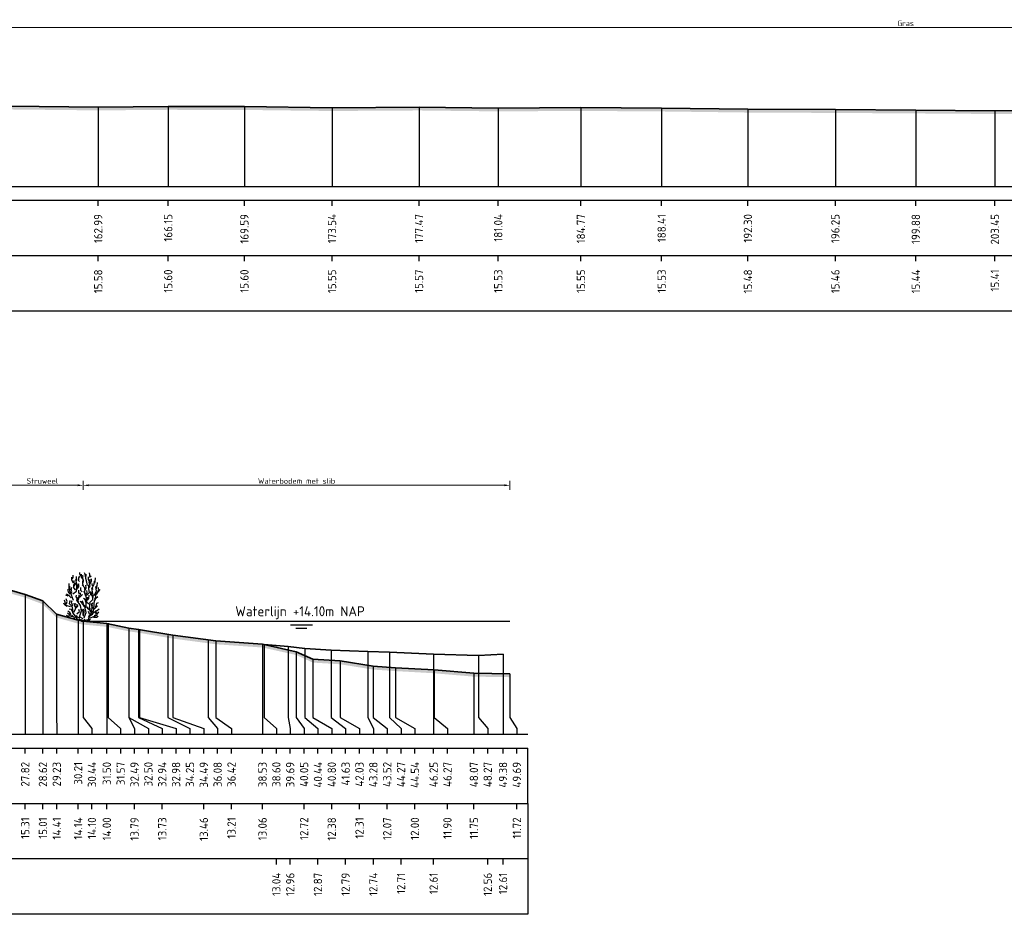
# Model space of a CAD drawing. Header units: metres. Extents: x 197883 to 206898, y 361907 to 364395.
# Tile 242 of 256: x 206538 to 206582, y 364210 to 364250. Entities that reach past the tile are written whole.
import ezdxf
from ezdxf.enums import TextEntityAlignment as Align

# ---------------------------------------------------------------- set-up
doc = ezdxf.new("R2010")
doc.units = ezdxf.units.M
doc.header["$PDMODE"] = 35
doc.header["$PDSIZE"] = 0.075
for name, color, linetype, lineweight in [('B-ME-GR-HEESTER-SD', 90, 'Continuous', 25), ('X-ME-AL-PROFIEL_BOVENKANT SLIB-GD', 42, 'Continuous', 35), ('X-ME-AL-PROFIEL_HUIDIG MAAIVELD-GD', 252, 'Continuous', 0), ('X-XX-AL-DETAIL1-M', 7, 'Continuous', 18), ('X-XX-AL-DWARSPROFIEL_PROFIELLIJN MAAIVELD-GD', 8, 'Continuous', 35), ('X-XX-AL-NAP-T18', 7, 'Continuous', 18)]:
    doc.layers.add(name, color=color, linetype=linetype, lineweight=lineweight)
doc.layers.add('X-ME-AL-PROFIEL_WATERLIJN-GD', color=150, linetype='Continuous')
doc.layers.add('X-ME-AL-PROFIELRASTER-S', color=7, linetype='Continuous')
doc.styles.add('NLCS-ISO', font='NLCS-ISO.ttf', dxfattribs={"height": 1.8})
doc.styles.add('NLCS-ISO-ANNOTATIVE-T18', font='NLCS-ISO.ttf', dxfattribs={"height": 1.8})
doc.styles.add('NLCS-ISO-M100-T25', font='NLCS-ISO.ttf', dxfattribs={"height": 0.25})
doc.dimstyles.new('NLCS-M100-T25-PIJL_L2_H1', dxfattribs={"dimscale": 0.1, "dimtxt": 2.5, "dimasz": 2.5, "dimexe": 2, "dimexo": 2, "dimgap": 0.7, "dimtad": 1, "dimzin": 0, "dimdsep": 46, "dimtxsty": 'NLCS-ISO-M100-T25', "dimcen": 0, "dimdle": 2, "dimclrd": 256, "dimclre": 256, "dimclrt": 256, "dimadec": 1, "dimazin": 0, "dimtfac": 1, "dimtdec": 3, "dimtofl": 0, "dimtmove": 0, "dimatfit": 3, "dimfxl": 2, "dimfxlon": 1, "dimtfillclr": 256, "dimtolj": 1, "dimtzin": 0, "dimlwd": -1, "dimlwe": -1, "dimarcsym": 0})

# ---------------------------------------------------------------- blocks, each defined once
blk = doc.blocks.new('SAL-PROFIELRASTER_BALK_EIND1-D')
at = {"color": 0, "linetype": 'ByBlock', "lineweight": -2}
blk.add_line((1, -12.5), (1, -2.5), dxfattribs=at)
at = {"color": 0, "linetype": 'ByBlock', "lineweight": -2, "flags": 128}
for points in [[(0, 0), (1, 0)], [(0, -2.5), (1, -2.5)], [(0, -12.5), (1, -12.5)]]:
    blk.add_lwpolyline(points, dxfattribs=at)
blk = doc.blocks.new('SAL-PROFIELRASTER_BALK_EIND2-D')
at = {"color": 0, "linetype": 'ByBlock', "lineweight": -2}
for p, q in [((1, -2.5), (1, -12.5)), ((1, -12.5), (0, -12.5))]:
    blk.add_line(p, q, dxfattribs=at)
blk = doc.blocks.new('SAL-PROFIELRASTER_BALK_DATA-D')
at = {"color": 0, "linetype": 'ByBlock', "lineweight": -2}
blk.add_lwpolyline([(0, -3.5), (0, -2.5)], dxfattribs=at)
at = {"color": 0, "linetype": 'ByBlock', "lineweight": -2, "style": 'NLCS-ISO-ANNOTATIVE-T18'}
blk.add_attdef('GETAL', text='', height=1.5, rotation=90, dxfattribs=at).set_placement((0.75, -5), align=Align.RIGHT)
blk = doc.blocks.new('SAL-PROFIELRASTER_AANHAAL-D')
at = {"color": 9, "linetype": 'ByBlock', "lineweight": -2, "flags": 128}
blk.add_lwpolyline([(0, 1), (0, 0)], dxfattribs=at)
blk = doc.blocks.new('SAL-PROFIELRASTER_AANHAAL_STAGGER-D')
at = {"color": 9, "linetype": 'ByBlock', "lineweight": -2, "flags": 128}
for points in [[(0, 0), (0, -0.25)], [(0, -0.25), (1, -0.75)], [(1, -0.75), (1, -1)]]:
    blk.add_lwpolyline(points, dxfattribs=at)
blk = doc.blocks.new('*D109')
at = {"layer": 'Defpoints', "color": 0, "transparency": 16777216}
for p in [(206540.887, 364229.236), (206540.887, 364223.102), (206537.198, 364218.007)]:
    blk.add_point(p, dxfattribs=at)
at = {"layer": 'X-XX-AL-DETAIL1-M', "color": 253, "transparency": 16777216}
for p, q in [((206537.198, 364229.036), (206537.198, 364229.436)), ((206537.448, 364229.236), (206540.637, 364229.236)), ((206540.887, 364229.036), (206540.887, 364229.436))]:
    blk.add_line(p, q, dxfattribs=at)
for points in [[(206537.448, 364229.278), (206537.448, 364229.194), (206537.198, 364229.236)], [(206540.637, 364229.278), (206540.637, 364229.194), (206540.887, 364229.236)]]:
    blk.add_solid(points, dxfattribs=at)
at = {"layer": 'X-XX-AL-DETAIL1-M', "color": 253, "transparency": 16777216, "insert": (206539.043, 364229.431), "char_height": 0.25, "attachment_point": 5, "style": 'NLCS-ISO-M100-T25'}
blk.add_mtext('\\A1;Struweel', dxfattribs=at)
blk = doc.blocks.new('*D110')
at = {"layer": 'Defpoints', "color": 0, "transparency": 16777216}
for p in [(206560.138, 364229.236), (206540.887, 364223.102), (206560.138, 364218.757)]:
    blk.add_point(p, dxfattribs=at)
at = {"layer": 'X-XX-AL-DETAIL1-M', "color": 253, "transparency": 16777216}
for p, q in [((206540.887, 364229.036), (206540.887, 364229.436)), ((206541.137, 364229.236), (206559.888, 364229.236)), ((206560.138, 364229.036), (206560.138, 364229.436))]:
    blk.add_line(p, q, dxfattribs=at)
for points in [[(206541.137, 364229.278), (206541.137, 364229.194), (206540.887, 364229.236)], [(206559.888, 364229.278), (206559.888, 364229.194), (206560.138, 364229.236)]]:
    blk.add_solid(points, dxfattribs=at)
at = {"layer": 'X-XX-AL-DETAIL1-M', "color": 253, "transparency": 16777216, "insert": (206550.513, 364229.431), "char_height": 0.25, "attachment_point": 5, "style": 'NLCS-ISO-M100-T25'}
blk.add_mtext('\\A1;Waterbodem met slib', dxfattribs=at)
blk = doc.blocks.new('SGR-HEESTER_S01_E_ZIJ-D')
blk.add_line((-0.166, 0), (0.141, 0))
at = {"flags": 128}
for points in [[(-0.881, 3.429), (-1.01, 3.698), (-1.022, 3.992)], [(-0.975, 3.816), (-0.916, 3.956), (-0.916, 4.168)], [(-0.822, 3.147), (-0.775, 3.358), (-0.822, 3.558), (-0.822, 3.687)], [(-0.787, 3.241), (-0.611, 3.487), (-0.658, 3.769)], [(-0.599, 3.64), (-0.599, 3.886), (-0.599, 4.039)], [(-0.329, 3.581), (-0.434, 3.687), (-0.423, 3.839)], [(-0.387, 3.734), (-0.387, 3.91), (-0.305, 4.074)], [(-0.2, 4.074), (-0.317, 4.285), (-0.317, 4.402)], [(-0.035, 3.816), (-0.153, 3.992), (-0.153, 4.238)], [(-0.059, 4.003), (0, 4.086), (-0.047, 4.168)], [(0.035, 3.217), (-0.023, 3.335), (-0.047, 3.64), (-0.059, 3.687)], [(-0.012, 3.476), (0.023, 3.663), (-0.023, 3.863), (-0.023, 3.98)], [(0.2, 4.015), (0.164, 4.261), (0.106, 4.367)], [(0.399, 3.241), (0.317, 3.534), (0.235, 3.863), (0.282, 4.25)], [(0.552, 3.487), (0.575, 3.628), (0.493, 3.781), (0.493, 4.015)], [(0.564, 3.053), (0.622, 3.241), (0.575, 3.44), (0.634, 3.781)], [(0.587, 4.062), (0.587, 4.226), (0.575, 4.355)], [(0.575, 3.968), (0.716, 4.097)], [(0.634, 3.393), (0.751, 3.628), (0.74, 3.816)], [(0.869, 2.877), (0.834, 3.041), (0.986, 3.346), (1.022, 3.616)], [(1.045, 3.44), (1.092, 3.593), (1.115, 3.91)], [(-1.174, 2.443), (-1.327, 2.643), (-1.397, 2.854)], [(-1.256, 2.866), (-1.268, 3.112), (-1.256, 3.405)], [(-0.889, 1.874), (-1.064, 2.356), (-1.218, 2.75), (-1.196, 3.166)], [(-1.092, 2.514), (-1.033, 2.666), (-1.08, 2.854), (-1.01, 3.065)], [(-0.933, 2.465), (-0.604, 2.728), (-0.582, 3.231), (-0.56, 3.45)], [(-0.693, 2.83), (-0.845, 3.03), (-0.845, 3.323)], [(-0.599, 2.819), (-0.47, 3.088), (-0.481, 3.241), (-0.399, 3.405)], [(-0.493, 2.983), (-0.399, 3.1), (-0.399, 3.323)], [(-0.352, 2.478), (-0.387, 2.619), (-0.399, 2.807)], [(-0.094, 2.666), (-0.2, 2.783), (-0.211, 3.041)], [(0.141, 2.854), (0.153, 3.006), (-0.082, 3.3)], [(0.097, 0.321), (0.272, 0.78), (0.184, 1.196), (0.272, 1.459), (0.294, 2.115), (0.075, 2.684)], [(0.2, 2.431), (0.129, 2.69), (0.27, 3.03), (0.235, 3.264)], [(0.294, 2.312), (0.557, 2.597), (0.513, 2.925), (0.513, 3.275)], [(0.305, 2.42), (0.364, 2.584), (0.317, 2.783)], [(0.869, 2.021), (0.834, 2.267), (0.693, 2.385), (0.693, 2.69)], [(0.751, 2.431), (0.834, 2.654), (0.787, 3.006)], [(0.834, 3.194), (0.822, 3.393)], [(0.995, 2.312), (1.214, 2.728), (1.126, 3.144)], [(1.057, 2.361), (1.233, 2.478), (1.339, 2.654), (1.538, 2.854)], [(1.198, 2.912), (1.198, 3.112), (1.268, 3.182), (1.28, 3.511)], [(1.292, 2.619), (1.397, 2.83), (1.339, 3.041)], [(-1.152, 1.305), (-1.524, 1.415), (-1.7, 1.918)], [(-1.362, 2.279), (-1.573, 2.361)], [(-1.515, 1.587), (-1.444, 1.775), (-1.55, 2.021)], [(-1.08, 2.115), (-1.233, 2.267), (-1.503, 2.443)], [(-0.166, 0), (-0.517, 0.145), (-0.67, 0.408), (-0.933, 0.802), (-0.933, 1.021), (-0.977, 1.284), (-1.24, 1.568), (-1.174, 1.874)], [(-0.939, 1.352), (-0.975, 1.458), (-1.01, 1.645), (-1.069, 1.739), (-0.986, 1.833)], [(-0.564, 2.044), (-0.634, 2.22), (-0.611, 2.361)], [(0.009, 0.233), (-0.319, 0.386), (-0.144, 0.955), (-0.254, 1.415), (-0.582, 1.918), (-0.495, 2.159)], [(-0.399, 1.716), (-0.481, 1.81), (-0.387, 2.044), (-0.352, 2.373)], [(-0.341, 2.138), (-0.223, 2.361), (-0.258, 2.572)], [(-0.294, 2.185), (-0.07, 2.42)], [(0.012, 1.481), (-0.106, 1.575), (-0.164, 1.692), (-0.258, 1.798)], [(0.27, 1.317), (0.07, 1.446), (0.012, 1.704), (-0.094, 1.833)], [(0.235, 1.763), (0.188, 1.962), (0.035, 2.068)], [(0.119, 0.102), (0.491, 0.167), (0.579, 0.474), (0.885, 0.671), (0.951, 1.13), (1.017, 1.918)], [(0.305, 1.728), (0.364, 1.904), (0.411, 2.162)], [(0.411, 1.939), (0.505, 2.068), (0.528, 2.349)], [(0.579, 1.677), (0.885, 1.962), (0.907, 2.29), (0.885, 2.553)], [(1.022, 1.81), (1.139, 2.08), (1.327, 2.244)], [(1.045, 1.997), (1.151, 2.197), (1.162, 2.572)], [(-1.432, 1.34), (-1.597, 1.423), (-1.714, 1.528), (-1.761, 1.634)], [(-1.127, 0.637), (-1.198, 0.777), (-1.397, 0.918)], [(-0.963, 0.918), (-1.057, 1.047), (-1.256, 1.094)], [(-0.845, 0.824), (-0.736, 1.043), (-0.604, 1.437), (-0.692, 1.612)], [(-0.693, 1.235), (-0.763, 1.399), (-0.822, 1.622)], [(-0.622, 1.2), (-0.493, 1.364), (-0.528, 1.516)], [(-0.582, 0.671), (-0.341, 0.868), (-0.385, 1.065)], [(0.059, 0.437), (-0.012, 0.578), (0, 0.848), (-0.117, 1.094)], [(0.528, 1.035), (0.446, 1.129), (0.352, 1.258), (0.153, 1.282), (0.012, 1.411)], [(0.023, 0.601), (0.082, 0.777), (0.082, 0.942), (0.023, 1.106)], [(0.688, 0.802), (0.557, 1.108), (0.601, 1.502), (0.206, 1.743)], [(0.622, 0.59), (0.763, 0.73), (0.763, 0.977), (0.716, 1.223)], [(0.916, 1.082), (0.798, 1.258), (0.775, 1.434), (0.681, 1.61)], [(0.798, 0.801), (0.845, 0.953)], [(0.845, 1.376), (0.822, 1.54), (0.869, 1.681)], [(0.928, 0.754), (1.104, 0.918), (1.198, 0.918)], [(0.998, 1.082), (1.139, 1.247), (1.292, 1.387)], [(1.01, 0.508), (1.198, 0.625), (1.151, 0.719), (1.233, 0.895)], [(1.115, 1.282), (1.209, 1.47), (1.245, 1.645), (1.374, 1.704)], [(1.139, 0.942), (1.28, 1.012), (1.432, 1.118)], [(-0.975, 0.402), (-1.221, 0.449), (-1.362, 0.449), (-1.503, 0.519)], [(-0.758, 0.277), (-0.999, 0.518), (-1.24, 0.583), (-1.415, 0.736)], [(-0.305, 0.32), (-0.47, 0.32), (-0.599, 0.508)], [(-0.141, 0.085), (-0.305, 0.167), (-0.352, 0.214)], [(0, 0), (-0.141, 0.144)], [(-0.023, 0), (0.141, 0.203)], [(0.141, 0), (0.528, 0.062), (0.669, 0.214)], [(0.493, 0.367), (0.599, 0.59), (0.47, 0.883)], [(0.622, 0.299), (0.951, 0.43), (1.28, 0.583)], [(0.939, 0.367), (1.198, 0.379), (1.35, 0.461)], [(1.268, 0.637), (1.397, 0.836)]]:
    blk.add_lwpolyline(points, dxfattribs=at)
blk = doc.blocks.new('*D100')
at = {"layer": 'Defpoints', "color": 0, "transparency": 16777216}
for p in [(206378.573, 364249.88), (206378.573, 364242.722), (206653.408, 364242.722)]:
    blk.add_point(p, dxfattribs=at)
at = {"layer": 'X-XX-AL-DETAIL1-M', "color": 253, "transparency": 16777216}
for p, q in [((206378.573, 364249.68), (206378.573, 364250.08)), ((206653.408, 364249.68), (206653.408, 364250.08)), ((206653.158, 364249.88), (206378.823, 364249.88))]:
    blk.add_line(p, q, dxfattribs=at)
for points in [[(206378.823, 364249.922), (206378.823, 364249.839), (206378.573, 364249.88)], [(206653.158, 364249.922), (206653.158, 364249.839), (206653.408, 364249.88)]]:
    blk.add_solid(points, dxfattribs=at)
at = {"layer": 'X-XX-AL-DETAIL1-M', "color": 253, "transparency": 16777216, "insert": (206577.994, 364250.075), "char_height": 0.25, "attachment_point": 5, "style": 'NLCS-ISO-M100-T25'}
blk.add_mtext('\\A1;Gras', dxfattribs=at)

msp = doc.modelspace()

# ---------------------------------------------------------------- hatches: boundary and pattern name
at = {"layer": 'X-ME-AL-PROFIEL_HUIDIG MAAIVELD-GD'}
h = msp.add_hatch(dxfattribs=at)
h.set_pattern_fill('AGR-MAAIVELD', color=256, scale=0.05, pattern_type=2)
h.set_pattern_definition([(45, (590.76645, 65.68668), (-0.25000007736, 0.25000007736), []), (45, (590.73074, 65.7224), (0, 0.50000015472), [0.3535535, -0.3535535]), (45, (590.69502, 65.7581), (0, 0.50000015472), [0.3535535, -0.3535535]), (45, (590.6588, 65.79432), (0, 0.50000015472), [0.3535535, -0.3535535]), (45, (590.6236, 65.82954), (0, 0.50000015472), [0.3535535, -0.3535535]), (45, (590.58788, 65.86525), (0, 0.50000015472), [0.3535535, -0.3535535]), (45, (590.55217, 65.90097), (0, 0.50000015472), [0.3535535, -0.3535535]), (315, (590.76645, 65.68668), (0.25000007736, 0.25000007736), []), (315, (590.80217, 65.7224), (0.50000015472, -1e-16), [0.3535535, -0.3535535]), (315, (590.83788, 65.7581), (0.50000015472, -1e-16), [0.3535535, -0.3535535]), (315, (590.8741, 65.79432), (0.50000015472, -1e-16), [0.3535535, -0.3535535]), (315, (590.9093, 65.82954), (0.50000015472, -1e-16), [0.3535535, -0.3535535]), (315, (590.94502, 65.86525), (0.50000015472, -1e-16), [0.3535535, -0.3535535]), (315, (590.98074, 65.90097), (0.50000015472, -1e-16), [0.3535535, -0.3535535])])
h.paths.add_polyline_path([(206653.408, 364245.227), (206653.408, 364245.077), (206651.469, 364245.054), (206649.614, 364245.269), (206647.74, 364245.607), (206645.352, 364245.725), (206642.278, 364245.907), (206638.945, 364246.06), (206635.863, 364246.085), (206632.68, 364246.065), (206629.497, 364246.039), (206626.394, 364246.05), (206622.918, 364246.044), (206619.16, 364246.019), (206615.574, 364246.024), (206612.079, 364245.984), (206608.868, 364245.987), (206605.614, 364245.923), (206602.488, 364245.957), (206598.768, 364245.945), (206595.669, 364245.939), (206592.248, 364245.975), (206588.532, 364245.978), (206585.205, 364245.993), (206582.022, 364245.985), (206578.453, 364246.011), (206574.825, 364246.033), (206570.878, 364246.051), (206566.987, 364246.1), (206563.343, 364246.124), (206559.612, 364246.103), (206556.039, 364246.145), (206552.114, 364246.121), (206548.162, 364246.168), (206544.721, 364246.174), (206541.565, 364246.148), (206537.573, 364246.19), (206533.612, 364246.167), (206529.855, 364246.172), (206526.74, 364246.209), (206523.206, 364246.19), (206519.915, 364246.208), (206516.667, 364246.197), (206512.932, 364246.213), (206508.697, 364246.2), (206505.513, 364246.213), (206501.841, 364246.198), (206498.179, 364246.182), (206494.274, 364246.221), (206490.387, 364246.195), (206486.454, 364246.207), (206482.74, 364246.212), (206478.905, 364246.221), (206475.39, 364246.202), (206471.85, 364246.172), (206468.098, 364246.178), (206464.143, 364246.19), (206460.093, 364246.214), (206456.219, 364246.224), (206452.439, 364246.204), (206448.358, 364246.231), (206444.327, 364246.236), (206440.397, 364246.226), (206436.488, 364246.219), (206433.002, 364246.205), (206429.358, 364246.208), (206425.537, 364246.225), (206421.61, 364246.211), (206417.786, 364246.217), (206413.716, 364246.194), (206410.002, 364246.161), (206406.188, 364246.168), (206402.877, 364246.175), (206399.744, 364246.204), (206395.804, 364246.299), (206392.485, 364246.326), (206388.498, 364246.441), (206384.894, 364246.162), (206381.123, 364245.808), (206378.573, 364245.659), (206378.573, 364245.809), (206381.123, 364245.958), (206384.894, 364246.312), (206388.498, 364246.591), (206392.485, 364246.476), (206395.804, 364246.449), (206399.744, 364246.354), (206402.877, 364246.325), (206406.188, 364246.318), (206410.002, 364246.311), (206413.716, 364246.344), (206417.786, 364246.367), (206421.61, 364246.361), (206425.537, 364246.375), (206429.358, 364246.358), (206433.002, 364246.355), (206436.488, 364246.369), (206440.397, 364246.376), (206444.327, 364246.386), (206448.358, 364246.381), (206452.439, 364246.354), (206456.219, 364246.374), (206460.093, 364246.364), (206464.143, 364246.34), (206468.098, 364246.328), (206471.85, 364246.322), (206475.39, 364246.352), (206478.905, 364246.371), (206482.74, 364246.362), (206486.454, 364246.357), (206490.387, 364246.345), (206494.274, 364246.371), (206498.179, 364246.332), (206501.841, 364246.348), (206505.513, 364246.363), (206508.697, 364246.35), (206512.932, 364246.363), (206516.667, 364246.347), (206519.915, 364246.358), (206523.206, 364246.34), (206526.74, 364246.359), (206529.855, 364246.322), (206533.612, 364246.317), (206537.573, 364246.34), (206541.565, 364246.298), (206544.721, 364246.324), (206548.162, 364246.318), (206552.114, 364246.271), (206556.039, 364246.295), (206559.612, 364246.253), (206563.343, 364246.274), (206566.987, 364246.25), (206570.878, 364246.201), (206574.825, 364246.183), (206578.453, 364246.161), (206582.022, 364246.135), (206585.205, 364246.143), (206588.532, 364246.128), (206592.248, 364246.125), (206595.669, 364246.089), (206598.768, 364246.095), (206602.488, 364246.107), (206605.614, 364246.073), (206608.868, 364246.137), (206612.079, 364246.134), (206615.574, 364246.174), (206619.16, 364246.169), (206622.918, 364246.194), (206626.394, 364246.2), (206629.497, 364246.189), (206632.68, 364246.215), (206635.863, 364246.235), (206638.945, 364246.21), (206642.278, 364246.057), (206645.352, 364245.875), (206647.74, 364245.757), (206649.614, 364245.419), (206651.469, 364245.204)])
h = msp.add_hatch(dxfattribs=at)
h.set_pattern_fill('AGR-MAAIVELD', color=256, scale=0.05, pattern_type=2)
h.set_pattern_definition([(45, (717.11368, 75.50235), (-0.25000007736, 0.25000007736), []), (45, (717.07796, 75.53806), (0, 0.50000015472), [0.3535535, -0.3535535]), (45, (717.04225, 75.57378), (0, 0.50000015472), [0.3535535, -0.3535535]), (45, (717.00603, 75.61), (0, 0.50000015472), [0.3535535, -0.3535535]), (45, (716.97082, 75.6452), (0, 0.50000015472), [0.3535535, -0.3535535]), (45, (716.9351, 75.68092), (0, 0.50000015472), [0.3535535, -0.3535535]), (45, (716.8994, 75.71664), (0, 0.50000015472), [0.3535535, -0.3535535]), (315, (717.11368, 75.50235), (0.25000007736, 0.25000007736), []), (315, (717.1494, 75.53806), (0.50000015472, -1e-16), [0.3535535, -0.3535535]), (315, (717.1851, 75.57378), (0.50000015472, -1e-16), [0.3535535, -0.3535535]), (315, (717.22132, 75.61), (0.50000015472, -1e-16), [0.3535535, -0.3535535]), (315, (717.25653, 75.6452), (0.50000015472, -1e-16), [0.3535535, -0.3535535]), (315, (717.29225, 75.68092), (0.50000015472, -1e-16), [0.3535535, -0.3535535]), (315, (717.32796, 75.71664), (0.50000015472, -1e-16), [0.3535535, -0.3535535])])
h.paths.add_polyline_path([(206560.138, 364220.729), (206558.515, 364220.753), (206556.719, 364220.906), (206554.984, 364221.004), (206553.965, 364221.073), (206552.481, 364221.312), (206551.244, 364221.389), (206550.497, 364221.73), (206548.978, 364222.067), (206546.87, 364222.214), (206544.937, 364222.47), (206543.387, 364222.736), (206542.941, 364222.797), (206541.953, 364223.002), (206540.887, 364223.102), (206540.657, 364223.145), (206539.68, 364223.421), (206539.069, 364224.017), (206538.271, 364224.316), (206537.55, 364224.52), (206536.578, 364224.603), (206534.791, 364224.676), (206532.444, 364224.581), (206530.193, 364224.589), (206527.913, 364224.62), (206525.86, 364224.683), (206523.545, 364224.695), (206521.263, 364224.701), (206519.489, 364224.761), (206517.115, 364224.731), (206514.755, 364224.783), (206512.696, 364224.743), (206510.448, 364224.773), (206510.448, 364224.623), (206512.696, 364224.593), (206514.755, 364224.633), (206517.115, 364224.581), (206519.489, 364224.611), (206521.263, 364224.551), (206523.545, 364224.545), (206525.86, 364224.533), (206527.913, 364224.47), (206530.193, 364224.439), (206532.444, 364224.431), (206534.791, 364224.526), (206536.578, 364224.453), (206537.55, 364224.37), (206538.271, 364224.166), (206539.069, 364223.867), (206539.68, 364223.271), (206540.657, 364222.995), (206540.887, 364222.952), (206541.953, 364222.852), (206542.941, 364222.647), (206543.387, 364222.586), (206544.937, 364222.32), (206546.87, 364222.064), (206548.978, 364221.917), (206550.497, 364221.58), (206551.244, 364221.239), (206552.481, 364221.162), (206553.965, 364220.923), (206554.984, 364220.854), (206556.719, 364220.756), (206558.515, 364220.603), (206560.138, 364220.579)])

# ---------------------------------------------------------------- linework, layer by layer
at = {"layer": 'X-ME-AL-PROFIEL_BOVENKANT SLIB-GD'}
msp.add_lwpolyline([(206549.045, 364222.047), (206550.142, 364221.963), (206550.884, 364221.879), (206552.076, 364221.792), (206553.724, 364221.743), (206554.714, 364221.713), (206556.697, 364221.617), (206558.72, 364221.564), (206559.829, 364221.621)], dxfattribs=at)
at = {"layer": 'X-ME-AL-PROFIEL_WATERLIJN-GD'}
for points in [[(206540.887, 364223.102), (206560.138, 364223.102)], [(206550.239, 364222.939), (206551.239, 364222.939)], [(206550.48, 364222.794), (206550.98, 364222.794)]]:
    msp.add_lwpolyline(points, dxfattribs=at)
at = {"layer": 'X-XX-AL-DWARSPROFIEL_PROFIELLIJN MAAIVELD-GD'}
for points in [[(206537.573, 364246.34), (206541.565, 364246.298), (206544.721, 364246.324), (206548.162, 364246.318), (206552.114, 364246.271), (206556.039, 364246.295), (206559.612, 364246.253), (206563.343, 364246.274), (206566.987, 364246.25), (206570.878, 364246.201), (206574.825, 364246.183), (206578.453, 364246.161), (206582.022, 364246.135), (206585.205, 364246.143)], [(206537.55, 364224.52), (206538.271, 364224.316), (206539.069, 364224.017), (206539.68, 364223.421), (206540.657, 364223.145), (206540.887, 364223.102), (206541.953, 364223.002), (206542.941, 364222.797), (206543.387, 364222.736), (206544.937, 364222.47), (206546.87, 364222.214), (206548.978, 364222.067), (206550.497, 364221.73), (206551.244, 364221.389), (206552.481, 364221.312), (206553.965, 364221.073), (206554.984, 364221.004), (206556.719, 364220.906), (206558.515, 364220.753), (206560.138, 364220.729)]]:
    msp.add_lwpolyline(points, dxfattribs=at)

# ---------------------------------------------------------------- block references
at = {"layer": 'B-ME-GR-HEESTER-SD', "xscale": 0.5, "yscale": 0.5, "zscale": 0.5}
msp.add_blockref('SGR-HEESTER_S01_E_ZIJ-D', (206540.887, 364223.102), dxfattribs=at)
at = {"layer": 'X-ME-AL-PROFIELRASTER-S'}
for p, yscale in [((206541.565, 364242.722), 3.576000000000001), ((206544.721, 364242.722), 3.602), ((206548.162, 364242.722), 3.596), ((206552.114, 364242.722), 3.548999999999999), ((206556.039, 364242.722), 3.573), ((206559.612, 364242.722), 3.531000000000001), ((206563.343, 364242.722), 3.552), ((206566.987, 364242.722), 3.528), ((206570.878, 364242.722), 3.478999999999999), ((206574.825, 364242.722), 3.461), ((206578.453, 364242.722), 3.439), ((206582.022, 364242.722), 3.413), ((206538.271, 364218.007), 6.308999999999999), ((206539.069, 364218.007), 6.01), ((206539.68, 364219.007), 4.414), ((206540.657, 364218.007), 5.138), ((206540.887, 364219.007), 4.095000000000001), ((206540.887, 364219.007), 4.095000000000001), ((206540.887, 364219.007), 4.095000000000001), ((206540.887, 364219.007), 4.095000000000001), ((206541.953, 364218.007), 4.994999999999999), ((206542.013, 364219.007), 4.004), ((206542.941, 364219.007), 3.789999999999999), ((206542.95, 364219.007), 3.772), ((206543.387, 364219.007), 3.728999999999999), ((206543.43, 364219.007), 3.720000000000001), ((206544.699, 364219.007), 3.460000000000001), ((206544.937, 364219.007), 3.462999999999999), ((206546.523, 364219.007), 3.250999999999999), ((206546.87, 364219.007), 3.207000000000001), ((206548.978, 364218.007), 4.06), ((206549.045, 364219.007), 3.039999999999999), ((206550.142, 364219.007), 2.956), ((206550.497, 364219.007), 2.723000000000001), ((206550.884, 364219.007), 2.872), ((206552.076, 364219.007), 2.785), ((206553.724, 364219.007), 2.736000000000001), ((206554.714, 364219.007), 2.706), ((206556.697, 364218.007), 3.609999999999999), ((206558.72, 364219.007), 2.557), ((206559.829, 364218.007), 3.614000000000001), ((206551.244, 364219.007), 2.382), ((206552.481, 364219.007), 2.305), ((206553.965, 364219.007), 2.066000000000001), ((206554.984, 364219.007), 1.997), ((206556.719, 364219.007), 1.898999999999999), ((206558.515, 364218.007), 2.746), ((206560.138, 364219.007), 1.722)]:
    msp.add_blockref('SAL-PROFIELRASTER_AANHAAL-D', p, dxfattribs=dict(at, yscale=yscale))
at = {"layer": 'X-ME-AL-PROFIELRASTER-S', "yscale": 0.25}
for name, p, xscale, zscale in [('SAL-PROFIELRASTER_BALK_EIND1-D', (206378.573, 364242.722), 275.4599491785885, 275.4599491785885), ('SAL-PROFIELRASTER_BALK_EIND2-D', (206378.573, 364240.222), 275.4599491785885, 275.4599491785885), ('SAL-PROFIELRASTER_BALK_EIND1-D', (206510.448, 364218.007), 50.5, 51.6749181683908), ('SAL-PROFIELRASTER_BALK_EIND2-D', (206510.448, 364215.507), 50.5, 51.6749181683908), ('SAL-PROFIELRASTER_BALK_EIND2-D', (206510.448, 364213.007), 50.5, 51.6749181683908)]:
    msp.add_blockref(name, p, dxfattribs=dict(at, xscale=xscale, zscale=zscale))
at = {"layer": 'X-ME-AL-PROFIELRASTER-S', "xscale": 0.25, "yscale": 0.25, "zscale": 0.25}
for p, values in [((206541.565, 364242.722), {'GETAL': '162.99'}), ((206544.721, 364242.722), {'GETAL': '166.15'}), ((206548.162, 364242.722), {'GETAL': '169.59'}), ((206552.114, 364242.722), {'GETAL': '173.54'}), ((206556.039, 364242.722), {'GETAL': '177.47'}), ((206559.612, 364242.722), {'GETAL': '181.04'}), ((206563.343, 364242.722), {'GETAL': '184.77'}), ((206566.987, 364242.722), {'GETAL': '188.41'}), ((206570.878, 364242.722), {'GETAL': '192.30'}), ((206574.825, 364242.722), {'GETAL': '196.25'}), ((206578.453, 364242.722), {'GETAL': '199.88'}), ((206582.022, 364242.722), {'GETAL': '203.45'}), ((206541.565, 364240.222), {'GETAL': '15.58'}), ((206544.721, 364240.222), {'GETAL': '15.60'}), ((206548.162, 364240.222), {'GETAL': '15.60'}), ((206552.114, 364240.222), {'GETAL': '15.55'}), ((206556.039, 364240.222), {'GETAL': '15.57'}), ((206559.612, 364240.222), {'GETAL': '15.53'}), ((206563.343, 364240.222), {'GETAL': '15.55'}), ((206566.987, 364240.222), {'GETAL': '15.53'}), ((206570.878, 364240.222), {'GETAL': '15.48'}), ((206574.825, 364240.222), {'GETAL': '15.46'}), ((206578.453, 364240.222), {'GETAL': '15.44'}), ((206582.022, 364240.222), {'GETAL': '15.41'}), ((206538.271, 364218.007), {'GETAL': '27.82'}), ((206539.069, 364218.007), {'GETAL': '28.62'}), ((206539.694, 364218.007), {'GETAL': '29.23'}), ((206540.657, 364218.007), {'GETAL': '30.21'}), ((206541.282, 364218.007), {'GETAL': '30.44'}), ((206541.282, 364218.007), {'GETAL': '30.44'}), ((206541.282, 364218.007), {'GETAL': '30.44'}), ((206541.282, 364218.007), {'GETAL': '30.44'}), ((206541.953, 364218.007), {'GETAL': '31.50'}), ((206542.578, 364218.007), {'GETAL': '31.57'}), ((206543.203, 364218.007), {'GETAL': '32.49'}), ((206543.828, 364218.007), {'GETAL': '32.50'}), ((206544.453, 364218.007), {'GETAL': '32.94'}), ((206545.078, 364218.007), {'GETAL': '32.98'}), ((206545.703, 364218.007), {'GETAL': '34.25'}), ((206546.328, 364218.007), {'GETAL': '34.49'}), ((206546.953, 364218.007), {'GETAL': '36.08'}), ((206547.578, 364218.007), {'GETAL': '36.42'}), ((206548.978, 364218.007), {'GETAL': '38.53'}), ((206549.603, 364218.007), {'GETAL': '38.60'}), ((206550.228, 364218.007), {'GETAL': '39.69'}), ((206550.853, 364218.007), {'GETAL': '40.05'}), ((206551.478, 364218.007), {'GETAL': '40.44'}), ((206552.103, 364218.007), {'GETAL': '40.80'}), ((206552.728, 364218.007), {'GETAL': '41.63'}), ((206553.353, 364218.007), {'GETAL': '42.03'}), ((206553.978, 364218.007), {'GETAL': '43.28'}), ((206554.603, 364218.007), {'GETAL': '43.52'}), ((206555.228, 364218.007), {'GETAL': '44.27'}), ((206555.853, 364218.007), {'GETAL': '44.54'}), ((206556.697, 364218.007), {'GETAL': '46.25'}), ((206557.322, 364218.007), {'GETAL': '46.27'}), ((206558.515, 364218.007), {'GETAL': '48.07'}), ((206559.14, 364218.007), {'GETAL': '48.27'}), ((206559.829, 364218.007), {'GETAL': '49.38'}), ((206560.454, 364218.007), {'GETAL': '49.69'}), ((206538.271, 364215.507), {'GETAL': '15.31'}), ((206539.069, 364215.507), {'GETAL': '15.01'}), ((206539.694, 364215.507), {'GETAL': '14.41'}), ((206540.657, 364215.507), {'GETAL': '14.14'}), ((206541.282, 364215.507), {'GETAL': '14.10'}), ((206541.953, 364215.507), {'GETAL': '14.00'}), ((206543.203, 364215.507), {'GETAL': '13.79'}), ((206544.453, 364215.507), {'GETAL': '13.73'}), ((206546.328, 364215.507), {'GETAL': '13.46'}), ((206547.578, 364215.507), {'GETAL': '13.21'}), ((206548.978, 364215.507), {'GETAL': '13.06'}), ((206550.853, 364215.507), {'GETAL': '12.72'}), ((206552.103, 364215.507), {'GETAL': '12.38'}), ((206553.353, 364215.507), {'GETAL': '12.31'}), ((206554.603, 364215.507), {'GETAL': '12.07'}), ((206555.853, 364215.507), {'GETAL': '12.00'}), ((206557.322, 364215.507), {'GETAL': '11.90'}), ((206558.515, 364215.507), {'GETAL': '11.75'}), ((206560.454, 364215.507), {'GETAL': '11.72'}), ((206549.603, 364213.007), {'GETAL': '13.04'}), ((206550.228, 364213.007), {'GETAL': '12.96'}), ((206551.478, 364213.007), {'GETAL': '12.87'}), ((206552.728, 364213.007), {'GETAL': '12.79'}), ((206553.978, 364213.007), {'GETAL': '12.74'}), ((206555.228, 364213.007), {'GETAL': '12.71'}), ((206556.697, 364213.007), {'GETAL': '12.61'}), ((206559.14, 364213.007), {'GETAL': '12.56'}), ((206559.829, 364213.007), {'GETAL': '12.61'})]:
    msp.add_blockref('SAL-PROFIELRASTER_BALK_DATA-D', p, dxfattribs=at).add_auto_attribs(values)
at = {"layer": 'X-ME-AL-PROFIELRASTER-S'}
for p, xscale, zscale in [((206539.68, 364219.007), 0.01381903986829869, 0.01381903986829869), ((206540.887, 364219.007), 0.3944010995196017, 0.3944010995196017), ((206540.887, 364219.007), 0.3944010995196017, 0.3944010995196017), ((206540.887, 364219.007), 0.3944010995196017, 0.3944010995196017), ((206540.887, 364219.007), 0.3944010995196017, 0.3944010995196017), ((206542.013, 364219.007), 0.5645378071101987, 0.5645378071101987), ((206542.941, 364219.007), 0.2615476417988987, 0.2615476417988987), ((206542.95, 364219.007), 0.8781393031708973, 0.8781393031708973), ((206543.387, 364219.007), 1.066216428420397, 1.066216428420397), ((206543.43, 364219.007), 1.648027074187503, 1.648027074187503), ((206544.699, 364219.007), 1.003987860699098, 1.003987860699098), ((206544.937, 364219.007), 1.391071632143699, 1.391071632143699), ((206546.523, 364219.007), 0.4296175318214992, 0.4296175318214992), ((206546.87, 364219.007), 0.7073957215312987, 0.7073957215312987), ((206549.045, 364219.007), 0.5575283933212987, 0.5575283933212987), ((206550.142, 364219.007), 0.08537599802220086, 0.08537599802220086), ((206550.497, 364219.007), 0.3558019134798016, 0.3558019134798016), ((206550.884, 364219.007), 0.5939194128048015, 0.5939194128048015), ((206551.244, 364219.007), 0.8584618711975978, 0.8584618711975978), ((206552.076, 364219.007), 0.6518408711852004, 0.6518408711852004), ((206552.481, 364219.007), 0.8713257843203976, 0.8713257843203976), ((206553.724, 364219.007), 0.2541124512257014, 0.2541124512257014), ((206553.965, 364219.007), 0.6375934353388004, 0.6375934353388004), ((206554.714, 364219.007), 0.5140113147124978, 0.5140113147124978), ((206554.984, 364219.007), 0.8684146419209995, 0.8684146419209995), ((206556.719, 364219.007), 0.6027966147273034, 0.6027966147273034), ((206558.72, 364219.007), 0.4202682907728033, 0.4202682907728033), ((206560.138, 364219.007), 0.3157667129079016, 0.3157667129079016)]:
    msp.add_blockref('SAL-PROFIELRASTER_AANHAAL_STAGGER-D', p, dxfattribs=dict(at, xscale=xscale, zscale=zscale))

# ---------------------------------------------------------------- texts
at = {"layer": 'X-XX-AL-NAP-T18', "color": 10, "insert": (206547.75, 364223.192), "char_height": 0.45, "width": 15.43377, "attachment_point": 7, "style": 'NLCS-ISO'}
msp.add_mtext('Waterlijn +14.10m NAP', dxfattribs=at)

# ---------------------------------------------------------------- dimensions: what is measured, and where the dimension line sits
at = {"layer": 'X-XX-AL-DETAIL1-M', "color": 253}
for base, p1, p2, text, picture, middle in [((206378.573, 364249.88), (206653.408, 364242.722), (206378.573, 364242.722), 'Gras', '*D100', (206577.994, 364249.88)), ((206560.138, 364229.236), (206540.887, 364223.102), (206560.138, 364218.757), 'Waterbodem met slib', '*D110', (206550.513, 364229.236)), ((206540.887, 364229.236), (206537.198, 364218.007), (206540.887, 364223.102), 'Struweel', '*D109', (206539.043, 364229.236))]:
    dim = msp.add_linear_dim(base=base, p1=p1, p2=p2, text=text, dimstyle='NLCS-M100-T25-PIJL_L2_H1', override={"dimclrd": 253, "dimclre": 253, "dimclrt": 253}, dxfattribs=at)
    dim.commit()
    dim.dimension.update_dxf_attribs({"geometry": picture, "text_midpoint": middle, "dimtype": 160})

doc.saveas('drawing.dxf')
